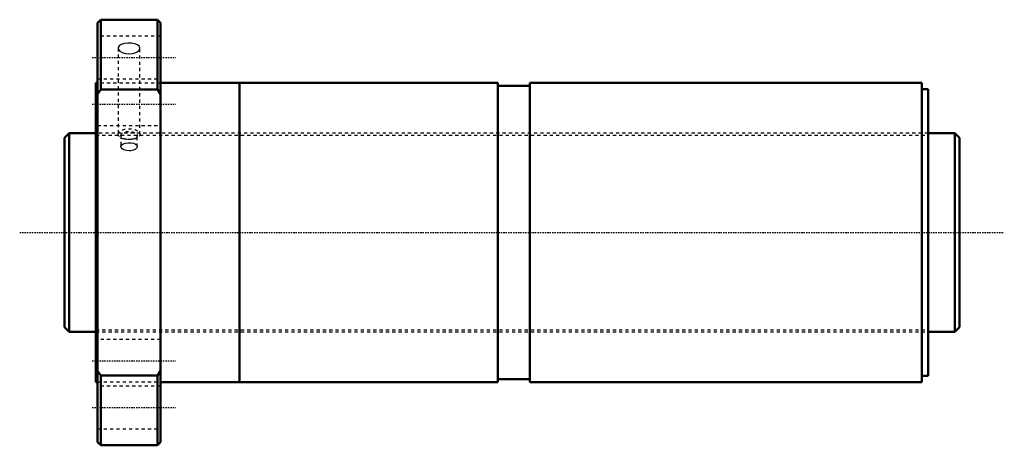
# Model space of a CAD drawing. Header units: millimetres. Extents: x -24 to 288, y -68 to 68.
import ezdxf

# ---------------------------------------------------------------- set-up
doc = ezdxf.new("R2010")
doc.units = ezdxf.units.MM
doc.linetypes.add('Center', pattern=[1.5, 0.45, -0.5, 0.05, -0.5])
doc.linetypes.add('Dashed', pattern=[2, 1, -1])
for name, color, linetype, lineweight in [('2d ConnectionPoints', 7, 'Continuous', 50), ('AM_0', 7, 'Continuous', 50), ('AM_5', 3, 'Continuous', 25), ('AM_7', 7, 'Center', 25), ('AM_9', 6, 'Dashed', 25)]:
    doc.layers.add(name, color=color, linetype=linetype, lineweight=lineweight)

# ---------------------------------------------------------------- blocks, each defined once
blk = doc.blocks.new('1_SDAN6330VX_4_nut_0_in_SDAN6330VX_4G0_284LC0_0G000__0')
at = {"layer": 'AM_0'}
for p, q in [((1.5, 67.5), (0.5, 66.5)), ((0.5, 66.5), (0.5, -66.5)), ((19.5, 67.5), (1.5, 67.5)), ((1.5, 67.5), (1.5, 45.35)), ((20.5, 66.5), (19.5, 67.5)), ((19.5, 67.5), (19.5, 45.35)), ((20.5, 66.5), (20.5, -66.5)), ((0.5, 47.5), (0, 47.5)), ((0, 47.5), (0, -47.5)), ((45.5, 47.5), (20.5, 47.5)), ((45.5, 47.5), (45.5, -47.5)), ((127.5, 47.5), (45.53, 47.5)), ((45.53, 47.5), (45.53, -47.5)), ((127.5, 47.5), (127.5, -47.5)), ((262, 47.5), (137.7, 47.5)), ((137.7, 47.5), (137.7, -47.5)), ((262, 47.5), (262, -47.5)), ((1.5, 45.35), (0.5, 43.84)), ((19.5, 45.35), (1.5, 45.35)), ((20.5, 43.84), (19.5, 45.35)), ((45.53, 46.5), (45.5, 46.5)), ((137.7, 46.55), (127.5, 46.55)), ((264, 45.5), (262, 45.5)), ((264, 45.5), (264, -45.5)), ((0.5, -43.84), (1.5, -45.35)), ((1.5, -45.35), (19.5, -45.35)), ((1.5, -45.35), (1.5, -67.5)), ((19.5, -45.35), (20.5, -43.84)), ((19.5, -45.35), (19.5, -67.5)), ((45.5, -46.5), (45.53, -46.5)), ((127.5, -46.55), (137.7, -46.55)), ((262, -45.5), (264, -45.5)), ((0, -47.5), (0.5, -47.5)), ((20.5, -47.5), (45.5, -47.5)), ((45.53, -47.5), (127.5, -47.5)), ((137.7, -47.5), (262, -47.5)), ((0.5, -66.5), (1.5, -67.5)), ((1.5, -67.5), (19.5, -67.5)), ((19.5, -67.5), (20.5, -66.5))]:
    blk.add_line(p, q, dxfattribs=at)
at = {"layer": 'AM_7'}
for p, q in [((-1.2, 55.54), (25.2, 55.54)), ((-1.2, 40.66), (25.2, 40.66)), ((-1.2, -40.66), (25.2, -40.66)), ((-1.2, -55.54), (25.2, -55.54))]:
    blk.add_line(p, q, dxfattribs=at)
at = {"layer": 'AM_9'}
for p, q in [((20.5, 62.29), (0.5, 62.29)), ((7.04, 58.45), (7.04, 31.18)), ((13.96, 31.18), (13.96, 58.46)), ((0.5, 48.79), (20.5, 48.79)), ((20.5, 47.41), (0.5, 47.41)), ((264, 31.5), (0, 31.5)), ((0.5, 33.91), (20.5, 33.91)), ((7.9, 30.75), (7.9, 27.28)), ((13.1, 27.28), (13.1, 30.75)), ((0, -31.5), (264, -31.5)), ((20.5, -33.91), (0.5, -33.91)), ((0.5, -47.41), (20.5, -47.41)), ((20.5, -48.79), (0.5, -48.79)), ((0.5, -62.29), (20.5, -62.29))]:
    blk.add_line(p, q, dxfattribs=at)
for points in [[(13.96, 58.46), (13.76, 59.02), (13.2, 59.51), (12.34, 59.87), (11.26, 60.07), (10.1, 60.1), (8.99, 59.95), (8.04, 59.64), (7.38, 59.19), (7.06, 58.64), (7.04, 58.46)], [(7.04, 58.46), (7.13, 58.06), (7.58, 57.51), (8.36, 57.05), (9.38, 56.75), (10.53, 56.65), (11.67, 56.76), (12.68, 57.07), (13.45, 57.53), (13.88, 58.09), (13.96, 58.46)], [(7.9, 27.28), (7.92, 27.43), (8.16, 27.83), (8.66, 28.15), (9.38, 28.38), (10.22, 28.48), (11.09, 28.46), (11.89, 28.31), (12.54, 28.05), (12.96, 27.69), (13.1, 27.28)], [(10.5, 25.89), (9.64, 25.97), (8.88, 26.21), (8.3, 26.56), (7.96, 26.99), (7.9, 27.28)], [(13.1, 27.28), (13.1, 27.27), (12.95, 26.83), (12.52, 26.43), (11.87, 26.11), (11.06, 25.92), (10.5, 25.89)]]:
    blk.add_lwpolyline(points, dxfattribs=at)
for centre, major_axis in [((10.5, 31.18), (-3.46, 0)), ((10.5, 30.75), (-2.6, 0))]:
    blk.add_ellipse(centre, major_axis=major_axis, ratio=0.5, dxfattribs=at)
blk = doc.blocks.new('2_0SDAN6330VX_40Shaft_0_in_SDAN6330VX_4G0_284LC0_0G000__0')
at = {"layer": 'AM_0'}
for p, q in [((-8.5, 31.5), (-10, 30)), ((0, 31.5), (-8.5, 31.5)), ((-8.5, 31.5), (-8.5, -31.5)), ((272.5, 31.5), (264, 31.5)), ((274, 30), (272.5, 31.5)), ((272.5, 31.5), (272.5, -31.5)), ((-10, 30), (-10, -30)), ((274, 30), (274, -30)), ((-10, -30), (-8.5, -31.5)), ((272.5, -31.5), (274, -30)), ((-8.5, -31.5), (0, -31.5)), ((264, -31.5), (272.5, -31.5))]:
    blk.add_line(p, q, dxfattribs=at)
at = {"layer": 'AM_5', "linetype": 'Dashed'}
for p, q in [((0, 30.8865), (264, 30.8865)), ((0, -30.8865), (264, -30.8865))]:
    blk.add_line(p, q, dxfattribs=at)
at = {"layer": 'AM_7'}
blk.add_line((-24.2, 0), (288.2, 0), dxfattribs=at)
at = {"layer": 'AM_9'}
for p, q in [((264, 31.5), (0, 31.5)), ((0, -31.5), (264, -31.5))]:
    blk.add_line(p, q, dxfattribs=at)

msp = doc.modelspace()

# ---------------------------------------------------------------- linework, layer by layer
at = {"layer": '2d ConnectionPoints'}
for p in [(-10, 0), (0, 0), (274, 0)]:
    msp.add_point(p, dxfattribs=at)

# ---------------------------------------------------------------- block references
for name in ['1_SDAN6330VX_4_nut_0_in_SDAN6330VX_4G0_284LC0_0G000__0', '2_0SDAN6330VX_40Shaft_0_in_SDAN6330VX_4G0_284LC0_0G000__0']:
    msp.add_blockref(name, (0, 0))

doc.saveas('drawing.dxf')
